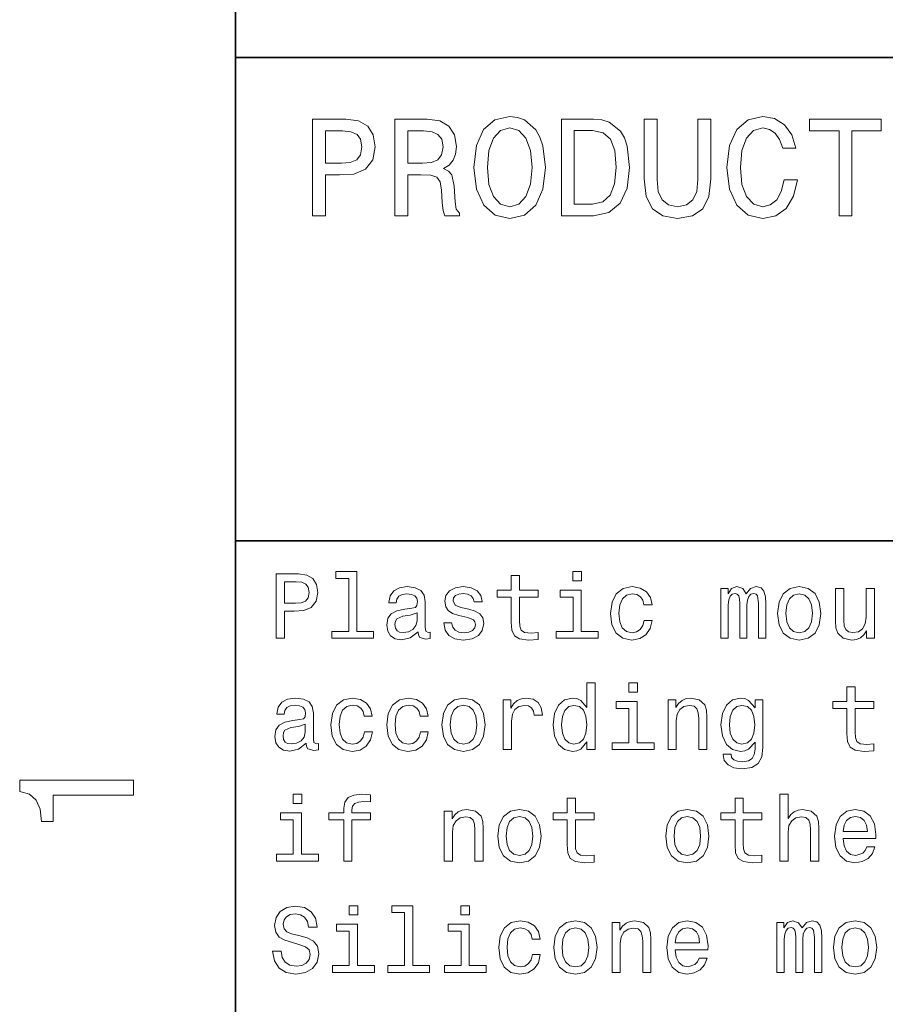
# Model space of a CAD drawing. Extents: x 0 to 210, y 0 to 297.
# Tile 2 of 10: x 3 to 30, y 31 to 61. Entities that reach past the tile are written whole.
import ezdxf

# ---------------------------------------------------------------- set-up
doc = ezdxf.new("R2010")
doc.units = 0

msp = doc.modelspace()

# ---------------------------------------------------------------- linework, layer by layer
at = {"color": 7, "lineweight": 35}
for p, q in [((10, 287), (10, 10)), ((10, 10), (10, 70)), ((10, 60), (140, 60)), ((10, 45), (200, 45))]:
    msp.add_line(p, q, dxfattribs=at)
at = {"color": 7, "lineweight": 13}
for points in [[(12.389049, 55.087173), (12.786743, 55.087173), (12.786743, 56.353745), (13.227666, 56.353745), (13.672911, 56.375359), (14.027378, 56.526653), (14.256484, 56.820602), (14.334294, 57.222622), (14.273775, 57.594379), (14.100864, 57.866714), (13.815562, 58.030979), (13.426513, 58.087173), (12.389049, 58.087173)], [(14.939482, 55.087173), (15.341499, 55.087173), (15.341499, 56.353745), (15.752161, 56.353745), (16.054756, 56.340775), (16.244957, 56.280258), (16.348703, 56.137608), (16.391932, 55.882561), (16.413544, 55.493515), (16.439482, 55.238472), (16.491356, 55.087173), (16.945246, 55.087173), (16.945246, 55.169308), (16.845821, 55.290344), (16.811239, 55.515129), (16.780979, 55.999279), (16.707493, 56.358067), (16.60807, 56.470459), (16.45245, 56.552593), (16.62536, 56.66066), (16.746399, 56.811958), (16.824207, 57.002159), (16.850143, 57.231266), (16.789625, 57.594379), (16.616714, 57.866714), (16.331413, 58.030979), (15.942364, 58.087173), (14.939482, 58.087173)], [(17.394814, 56.587173), (17.472622, 55.912823), (17.697407, 55.415703), (18.04755, 55.108788), (18.505764, 55.005039), (18.959656, 55.108788), (19.314121, 55.415703), (19.534582, 55.912823), (19.616714, 56.587173), (19.534582, 57.257202), (19.439482, 57.529537), (19.314121, 57.754322), (18.959656, 58.061237), (18.743517, 58.139046), (18.505764, 58.169308), (18.043228, 58.061237), (17.693085, 57.758644), (17.472622, 57.261524)], [(21.103748, 58.087173), (20.105188, 58.087173), (20.105188, 55.087173), (21.103748, 55.087173), (21.574928, 55.182274), (21.925072, 55.471901), (22.141212, 55.943081), (22.219021, 56.587173), (22.149857, 57.244232), (22.0634, 57.503601), (21.942364, 57.711094), (21.59222, 57.992073), (21.363113, 58.061237)], [(22.677235, 56.228382), (22.737753, 55.688038), (22.927956, 55.30331), (23.247839, 55.082851), (23.710377, 55.005039), (24.168589, 55.082851), (24.488474, 55.30331), (24.678675, 55.683716), (24.743517, 56.228382), (24.743517, 58.087173), (24.341499, 58.087173), (24.341499, 56.206772), (24.302593, 55.839336), (24.185879, 55.575645), (23.987034, 55.420025), (23.710377, 55.368153), (23.425072, 55.420025), (23.226227, 55.575645), (23.10951, 55.835011), (23.074928, 56.206772), (23.074928, 58.087173), (22.677235, 58.087173)], [(27.01297, 56.202446), (26.926514, 55.839336), (26.783863, 55.579967), (26.585014, 55.420025), (26.351585, 55.368153), (26.070606, 55.445965), (25.850143, 55.679394), (25.703171, 56.059795), (25.655621, 56.587173), (25.703171, 57.110229), (25.845821, 57.494953), (26.066284, 57.728386), (26.351585, 57.810516), (26.559078, 57.767288), (26.736313, 57.646252), (26.874641, 57.451729), (26.969742, 57.183716), (27.380405, 57.183716), (27.250721, 57.594379), (27.025936, 57.905617), (26.719021, 58.100143), (26.351585, 58.169308), (25.893372, 58.061237), (25.543228, 57.758644), (25.318443, 57.261524), (25.240635, 56.587173), (25.318443, 55.912823), (25.543228, 55.415703), (25.893372, 55.108788), (26.351585, 55.005039), (26.753603, 55.087173), (27.07781, 55.31628), (27.306917, 55.69236), (27.427956, 56.202446)], [(28.716139, 55.087173), (29.113834, 55.087173), (29.113834, 57.72406), (30.021614, 57.72406), (30.021614, 58.087173), (27.804035, 58.087173), (27.804035, 57.72406), (28.716139, 57.72406)], [(17.809799, 56.587173), (17.857349, 57.110229), (18, 57.494953), (18.220461, 57.728386), (18.505764, 57.810516), (18.786743, 57.728386), (19.007206, 57.490631), (19.149857, 57.105904), (19.201729, 56.587173), (19.149857, 56.064117), (19.007206, 55.679394), (18.786743, 55.445965), (18.505764, 55.368153), (18.220461, 55.445965), (18, 55.679394), (17.857349, 56.059795)], [(13.318444, 57.719738), (13.57781, 57.693802), (13.768011, 57.611668), (13.880404, 57.460373), (13.919309, 57.222622), (13.876081, 56.971901), (13.759366, 56.820602), (13.560519, 56.742794), (13.288184, 56.72118), (12.786743, 56.72118), (12.786743, 57.719738)], [(15.829971, 57.719738), (16.09366, 57.693802), (16.279539, 57.611668), (16.396254, 57.460373), (16.435158, 57.222622), (16.391932, 56.971901), (16.275215, 56.820602), (16.07637, 56.742794), (15.804035, 56.72118), (15.341499, 56.72118), (15.341499, 57.719738)], [(21.073488, 57.728386), (21.40202, 57.663544), (21.626802, 57.464695), (21.760807, 57.110229), (21.804035, 56.587173), (21.756485, 56.081409), (21.622478, 55.726944), (21.393372, 55.515129), (21.073488, 55.445965), (20.507206, 55.445965), (20.507206, 57.728386)], [(13.510086, 43.830692), (13.510086, 42.188042), (12.988473, 42.188042), (12.988473, 41.974785), (14.282421, 41.974785), (14.282421, 42.188042), (13.763689, 42.188042), (13.763689, 44.043949), (13.112392, 44.043949), (13.112392, 43.830692)], [(20.729107, 44.043949), (20.461094, 44.043949), (20.461094, 43.755764), (20.729107, 43.755764)], [(11.259366, 41.974785), (11.524496, 41.974785), (11.524496, 42.819164), (11.818443, 42.819164), (12.115273, 42.833576), (12.351585, 42.934441), (12.504323, 43.130405), (12.556196, 43.398415), (12.51585, 43.646255), (12.400577, 43.827812), (12.210375, 43.937321), (11.951009, 43.974785), (11.259366, 43.974785)], [(11.878963, 43.729828), (12.051873, 43.712536), (12.178675, 43.657784), (12.253602, 43.556919), (12.279539, 43.398415), (12.25072, 43.23127), (12.172911, 43.130405), (12.040346, 43.078529), (11.858789, 43.064121), (11.524496, 43.064121), (11.524496, 43.729828)], [(18.550432, 43.254322), (18.550432, 42.479107), (18.567722, 42.228386), (18.648415, 42.055477), (18.809799, 41.954613), (19.083572, 41.920029), (19.383286, 41.934441), (19.383286, 42.153458), (19.164265, 42.136169), (18.965418, 42.159222), (18.858789, 42.23127), (18.812679, 42.352306), (18.804035, 42.522335), (18.804035, 43.254322), (19.383286, 43.254322), (19.383286, 43.470463), (18.804035, 43.470463), (18.804035, 43.922913), (18.550432, 43.922913), (18.550432, 43.470463), (18.112392, 43.470463), (18.112392, 43.254322)], [(15.659943, 42.176514), (15.659943, 42.16787), (15.674352, 42.069885), (15.717579, 42.000721), (15.899136, 41.945965), (16.040346, 41.969021), (16.040346, 42.164986), (15.979827, 42.156342), (15.899136, 42.193806), (15.884726, 42.309078), (15.884726, 43.110233), (15.850143, 43.314842), (15.749279, 43.458935), (15.573487, 43.545391), (15.325648, 43.577091), (15.083573, 43.542507), (14.9049, 43.444527), (14.792507, 43.291786), (14.755043, 43.090057), (14.755043, 43.072769), (14.982709, 43.072769), (15.002882, 43.193806), (15.066282, 43.280262), (15.170029, 43.332134), (15.317003, 43.352306), (15.458214, 43.337898), (15.559078, 43.29467), (15.619596, 43.219742), (15.63977, 43.115993), (15.628242, 42.994957), (15.582132, 42.934441), (15.466859, 42.905621), (15.250721, 42.882565), (15.002882, 42.830692), (14.827089, 42.738472), (14.723343, 42.594383), (14.691643, 42.381126), (14.720461, 42.190922), (14.809798, 42.049713), (14.953891, 41.960377), (15.152738, 41.928677), (15.42075, 41.989193)], [(17.233429, 42.876801), (16.988472, 42.934441), (16.806915, 43.000721), (16.746397, 43.136169), (16.763689, 43.23127), (16.824207, 43.300434), (16.92219, 43.343662), (17.0634, 43.36095), (17.198847, 43.343662), (17.305475, 43.291786), (17.37464, 43.213978), (17.403458, 43.110233), (17.651297, 43.110233), (17.651297, 43.115993), (17.608068, 43.303314), (17.489914, 43.450291), (17.305475, 43.542507), (17.0634, 43.577091), (16.818443, 43.542507), (16.639771, 43.447407), (16.527378, 43.306198), (16.492796, 43.127522), (16.518732, 42.954613), (16.599422, 42.833576), (16.731989, 42.74712), (16.925072, 42.6866), (17.207493, 42.617435), (17.380404, 42.545391), (17.426514, 42.487755), (17.443804, 42.401299), (17.417868, 42.29467), (17.348703, 42.213978), (17.236311, 42.162106), (17.086456, 42.144814), (16.927954, 42.162106), (16.812679, 42.222622), (16.734871, 42.320606), (16.703171, 42.456055), (16.458214, 42.456055), (16.498558, 42.225506), (16.616714, 42.058357), (16.804035, 41.957493), (17.0634, 41.920029), (17.334293, 41.957493), (17.533142, 42.058357), (17.654179, 42.219742), (17.697407, 42.430115), (17.665707, 42.611671), (17.576368, 42.735592), (17.429394, 42.816284)], [(20.720461, 42.188042), (20.720461, 43.470463), (20.069164, 43.470463), (20.069164, 43.254322), (20.466858, 43.254322), (20.466858, 42.188042), (19.948128, 42.188042), (19.948128, 41.974785), (21.244957, 41.974785), (21.244957, 42.188042)], [(22.665707, 43.009369), (22.916426, 43.009369), (22.864553, 43.239914), (22.740635, 43.421471), (22.54755, 43.533863), (22.296829, 43.577091), (22.020172, 43.519455), (21.809799, 43.35807), (21.677233, 43.095821), (21.631123, 42.744236), (21.674351, 42.395535), (21.804035, 42.136169), (22.008644, 41.974785), (22.288185, 41.920029), (22.536022, 41.963257), (22.729107, 42.084293), (22.861671, 42.274498), (22.919308, 42.528099), (22.677233, 42.528099), (22.634007, 42.366714), (22.553314, 42.245678), (22.43804, 42.17075), (22.296829, 42.147694), (22.121037, 42.185158), (21.994236, 42.300434), (21.916428, 42.487755), (21.89049, 42.752884), (21.916428, 43.012249), (21.997118, 43.19957), (22.126801, 43.314842), (22.296829, 43.355186), (22.446686, 43.32925), (22.559078, 43.26297), (22.634007, 43.153458)], [(25.04899, 41.974785), (25.282421, 41.974785), (25.282421, 43.009369), (25.296829, 43.164986), (25.340057, 43.277378), (25.406338, 43.343662), (25.492794, 43.369598), (25.561958, 43.346542), (25.608068, 43.288906), (25.631123, 43.190922), (25.639769, 43.061241), (25.639769, 41.974785), (25.858788, 41.974785), (25.858788, 43.009369), (25.873198, 43.162106), (25.916426, 43.274498), (25.98559, 43.343662), (26.072044, 43.369598), (26.141209, 43.346542), (26.187319, 43.288906), (26.216137, 43.061241), (26.216137, 41.974785), (26.449566, 41.974785), (26.449566, 43.043949), (26.435158, 43.26585), (26.389048, 43.435879), (26.296829, 43.539627), (26.146973, 43.577091), (25.97118, 43.519455), (25.835733, 43.352306), (25.729107, 43.516571), (25.55043, 43.577091), (25.386166, 43.519455), (25.273773, 43.35807), (25.273773, 43.522335), (25.04899, 43.522335)], [(26.809797, 42.74712), (26.855907, 42.395535), (26.988472, 42.136169), (27.198847, 41.974785), (27.481266, 41.920029), (27.760805, 41.974785), (27.97118, 42.133286), (28.103745, 42.392651), (28.152737, 42.74712), (28.103745, 43.098705), (27.97118, 43.36095), (27.760805, 43.519455), (27.481266, 43.577091), (27.198847, 43.519455), (26.988472, 43.35807), (26.855907, 43.098705)], [(29.812679, 43.522335), (29.559076, 43.522335), (29.559076, 42.628963), (29.530258, 42.421471), (29.446684, 42.271614), (29.317001, 42.179398), (29.146973, 42.150578), (29.011526, 42.173634), (28.92507, 42.242798), (28.87608, 42.36095), (28.864552, 42.528099), (28.864552, 43.522335), (28.610949, 43.522335), (28.610949, 42.505043), (28.619595, 42.300434), (28.674351, 42.130405), (28.841497, 41.974785), (29.109509, 41.920029), (29.253601, 41.940205), (29.37752, 41.992077), (29.484148, 42.081413), (29.570604, 42.211098), (29.570604, 41.974785), (29.812679, 41.974785)], [(27.069162, 42.75), (27.0951, 43.009369), (27.175791, 43.196686), (27.305473, 43.311962), (27.481266, 43.352306), (27.654177, 43.311962), (27.783861, 43.19957), (27.864552, 43.009369), (27.89337, 42.75), (27.864552, 42.487755), (27.783861, 42.29755), (27.654177, 42.182278), (27.481266, 42.144814), (27.305473, 42.182278), (27.175791, 42.29755), (27.0951, 42.487755)], [(15.631124, 42.516571), (15.596542, 42.366714), (15.504323, 42.251442), (15.365994, 42.176514), (15.195965, 42.150578), (15.086455, 42.164986), (15.008646, 42.211098), (14.959654, 42.291786), (14.945245, 42.404179), (14.956772, 42.505043), (15.002882, 42.577091), (15.18732, 42.657784), (15.42075, 42.692364), (15.631124, 42.761528)], [(20.896254, 38.758648), (20.896254, 38.519455), (21.149857, 38.519455), (21.149857, 40.588619), (20.899136, 40.588619), (20.899136, 39.830692), (20.706051, 40.049713), (20.587896, 40.101589), (20.45245, 40.121761), (20.207493, 40.064125), (20.017292, 39.90274), (19.893372, 39.643375), (19.850143, 39.29467), (19.893372, 38.945969), (20.017292, 38.68372), (20.207493, 38.519455), (20.45245, 38.464699), (20.587896, 38.484875), (20.708935, 38.536747)], [(22.463978, 40.588619), (22.195965, 40.588619), (22.195965, 40.300434), (22.463978, 40.300434)], [(28.959652, 39.798992), (28.959652, 39.023777), (28.976944, 38.773056), (29.057634, 38.600147), (29.219019, 38.499283), (29.492794, 38.464699), (29.792505, 38.479111), (29.792505, 38.698128), (29.573484, 38.68084), (29.374638, 38.703892), (29.268009, 38.77594), (29.221901, 38.896976), (29.213255, 39.067005), (29.213255, 39.798992), (29.792505, 39.798992), (29.792505, 40.015133), (29.213255, 40.015133), (29.213255, 40.467583), (28.959652, 40.467583), (28.959652, 40.015133), (28.521612, 40.015133), (28.521612, 39.798992)], [(12.190202, 38.721184), (12.190202, 38.71254), (12.204611, 38.614555), (12.247839, 38.545391), (12.429395, 38.490635), (12.570605, 38.513691), (12.570605, 38.709656), (12.510086, 38.701012), (12.429395, 38.738476), (12.414986, 38.853748), (12.414986, 39.654903), (12.380404, 39.859512), (12.279539, 40.003605), (12.103746, 40.090061), (11.855907, 40.121761), (11.613832, 40.087177), (11.435159, 39.989197), (11.322766, 39.836456), (11.285302, 39.634727), (11.285302, 39.617439), (11.512968, 39.617439), (11.533141, 39.738476), (11.596541, 39.824932), (11.700288, 39.876804), (11.847262, 39.896976), (11.988473, 39.882568), (12.089337, 39.83934), (12.149856, 39.764412), (12.170029, 39.660664), (12.158502, 39.539627), (12.112392, 39.479111), (11.997118, 39.450291), (11.78098, 39.427235), (11.533141, 39.375362), (11.357348, 39.283142), (11.253602, 39.139053), (11.221902, 38.925797), (11.25072, 38.735592), (11.340057, 38.594383), (11.48415, 38.505047), (11.682997, 38.473347), (11.951009, 38.533863)], [(13.991354, 39.554039), (14.242075, 39.554039), (14.190202, 39.784584), (14.066282, 39.966141), (13.873199, 40.078533), (13.622478, 40.121761), (13.345821, 40.064125), (13.135447, 39.90274), (13.002882, 39.640491), (12.956772, 39.288906), (13, 38.940205), (13.129683, 38.68084), (13.334293, 38.519455), (13.613832, 38.464699), (13.861671, 38.507927), (14.054755, 38.628963), (14.18732, 38.819168), (14.244957, 39.072769), (14.002882, 39.072769), (13.959654, 38.911385), (13.878963, 38.790348), (13.763689, 38.71542), (13.622478, 38.692364), (13.446686, 38.729828), (13.319885, 38.845104), (13.242075, 39.032425), (13.216139, 39.297554), (13.242075, 39.556919), (13.322766, 39.74424), (13.45245, 39.859512), (13.622478, 39.899857), (13.772334, 39.87392), (13.884726, 39.80764), (13.959654, 39.698128)], [(15.726225, 39.554039), (15.976945, 39.554039), (15.925072, 39.784584), (15.801153, 39.966141), (15.608069, 40.078533), (15.357348, 40.121761), (15.080692, 40.064125), (14.870317, 39.90274), (14.737752, 39.640491), (14.691643, 39.288906), (14.734871, 38.940205), (14.864553, 38.68084), (15.069164, 38.519455), (15.348703, 38.464699), (15.596542, 38.507927), (15.789625, 38.628963), (15.92219, 38.819168), (15.979827, 39.072769), (15.737752, 39.072769), (15.694525, 38.911385), (15.613832, 38.790348), (15.498559, 38.71542), (15.357348, 38.692364), (15.181557, 38.729828), (15.054755, 38.845104), (14.976945, 39.032425), (14.951009, 39.297554), (14.976945, 39.556919), (15.057636, 39.74424), (15.18732, 39.859512), (15.357348, 39.899857), (15.507204, 39.87392), (15.619596, 39.80764), (15.694525, 39.698128)], [(16.400576, 39.29179), (16.446686, 38.940205), (16.57925, 38.68084), (16.789625, 38.519455), (17.072046, 38.464699), (17.351585, 38.519455), (17.561958, 38.677956), (17.694525, 38.937321), (17.743515, 39.29179), (17.694525, 39.643375), (17.561958, 39.905621), (17.351585, 40.064125), (17.072046, 40.121761), (16.789625, 40.064125), (16.57925, 39.90274), (16.446686, 39.643375)], [(18.305475, 38.519455), (18.559078, 38.519455), (18.559078, 39.404182), (18.585014, 39.617439), (18.662825, 39.770176), (18.789625, 39.862396), (18.959654, 39.894096), (19.086456, 39.87392), (19.181557, 39.816284), (19.239193, 39.718304), (19.259365, 39.585739), (19.51585, 39.585739), (19.481268, 39.819168), (19.386168, 39.986313), (19.227665, 40.087177), (19.011528, 40.121761), (18.864553, 40.098705), (18.737751, 40.041069), (18.62536, 39.943085), (18.536022, 39.81052), (18.536022, 40.067005), (18.305475, 40.067005)], [(23.414986, 38.519455), (23.668587, 38.519455), (23.668587, 39.412827), (23.694523, 39.617439), (23.778097, 39.767292), (23.90778, 39.859512), (24.080692, 39.894096), (24.219021, 39.865276), (24.305475, 39.787468), (24.348701, 39.657784), (24.363111, 39.484871), (24.363111, 38.519455), (24.616714, 38.519455), (24.616714, 39.536747), (24.605186, 39.741356), (24.553314, 39.911385), (24.383286, 40.067005), (24.118155, 40.121761), (23.97118, 40.101589), (23.847261, 40.046833), (23.740633, 39.954613), (23.657059, 39.830692), (23.657059, 40.067005), (23.414986, 40.067005)], [(26.354465, 38.588619), (26.354465, 40.067005), (26.112391, 40.067005), (26.112391, 39.816284), (25.913544, 40.043949), (25.792507, 40.101589), (25.657059, 40.121761), (25.412102, 40.064125), (25.221901, 39.90274), (25.09798, 39.643375), (25.054754, 39.29467), (25.09798, 38.943085), (25.221901, 38.68372), (25.412102, 38.519455), (25.657059, 38.464699), (25.795387, 38.484875), (25.910662, 38.536747), (26.112391, 38.755768), (26.112391, 38.536747), (26.089336, 38.363834), (26.025936, 38.239918), (25.904898, 38.16787), (25.723343, 38.141933), (25.56484, 38.159225), (25.45245, 38.202454), (25.386166, 38.277382), (25.365993, 38.378246), (25.121037, 38.378246), (25.121037, 38.366718), (25.158501, 38.182278), (25.273773, 38.043949), (25.458212, 37.954613), (25.708933, 37.922913), (26.008644, 37.966141), (26.207493, 38.087177), (26.319883, 38.297554)], [(16.659943, 39.29467), (16.685879, 39.554039), (16.766571, 39.741356), (16.896254, 39.856632), (17.072046, 39.896976), (17.244957, 39.856632), (17.37464, 39.74424), (17.455332, 39.554039), (17.48415, 39.29467), (17.455332, 39.032425), (17.37464, 38.84222), (17.244957, 38.726948), (17.072046, 38.689484), (16.896254, 38.726948), (16.766571, 38.84222), (16.685879, 39.032425)], [(20.495678, 39.894096), (20.662825, 39.853748), (20.789625, 39.741356), (20.864553, 39.554039), (20.893372, 39.29467), (20.864553, 39.032425), (20.789625, 38.845104), (20.662825, 38.729828), (20.495678, 38.692364), (20.337177, 38.729828), (20.216139, 38.845104), (20.135447, 39.035305), (20.10951, 39.29467), (20.135447, 39.551155), (20.216139, 39.738476), (20.337177, 39.853748)], [(22.45533, 38.732712), (22.45533, 40.015133), (21.804035, 40.015133), (21.804035, 39.798992), (22.201729, 39.798992), (22.201729, 38.732712), (21.682997, 38.732712), (21.682997, 38.519455), (22.979828, 38.519455), (22.979828, 38.732712)], [(25.317001, 39.29467), (25.342937, 39.551155), (25.42075, 39.741356), (25.541786, 39.853748), (25.703169, 39.894096), (25.873198, 39.853748), (26, 39.741356), (26.077808, 39.551155), (26.106628, 39.29467), (26.077808, 39.032425), (26, 38.845104), (25.873198, 38.729828), (25.703169, 38.692364), (25.541786, 38.729828), (25.42075, 38.845104), (25.342937, 39.035305)], [(12.161384, 39.061241), (12.126801, 38.911385), (12.034582, 38.796112), (11.896254, 38.721184), (11.726225, 38.695248), (11.616714, 38.709656), (11.538905, 38.755768), (11.489914, 38.836456), (11.475504, 38.948849), (11.487032, 39.049713), (11.533141, 39.121761), (11.717579, 39.202454), (11.951009, 39.237034), (12.161384, 39.306198)], [(6.833213, 37.109222), (6.833213, 37.568153), (3.307997, 37.568153), (3.307997, 37.225216), (3.615634, 37.134438), (3.822406, 36.952881), (3.943444, 36.675503), (3.98379, 36.292217), (4.341859, 36.292217), (4.341859, 37.109222)], [(12.054755, 37.133286), (11.786743, 37.133286), (11.786743, 36.8451), (12.054755, 36.8451)], [(13.357348, 36.343658), (13.357348, 35.064121), (13.61095, 35.064121), (13.61095, 36.343658), (14.18732, 36.343658), (14.18732, 36.559799), (13.61095, 36.559799), (13.61095, 36.6549), (13.631124, 36.770172), (13.697407, 36.847984), (13.809798, 36.894093), (13.971182, 36.911385), (14.18732, 36.899857), (14.18732, 37.118877), (13.913545, 37.133286), (13.665707, 37.107349), (13.492796, 37.029541), (13.38905, 36.894093), (13.357348, 36.701008), (13.357348, 36.559799), (12.893372, 36.559799), (12.893372, 36.343658)], [(20.285303, 36.343658), (20.285303, 35.568443), (20.302593, 35.317722), (20.383286, 35.144814), (20.544668, 35.043949), (20.818443, 35.009365), (21.118156, 35.023777), (21.118156, 35.242794), (20.899136, 35.225506), (20.700289, 35.248558), (20.59366, 35.320606), (20.54755, 35.441643), (20.538906, 35.611671), (20.538906, 36.343658), (21.118156, 36.343658), (21.118156, 36.559799), (20.538906, 36.559799), (20.538906, 37.012249), (20.285303, 37.012249), (20.285303, 36.559799), (19.847263, 36.559799), (19.847263, 36.343658)], [(25.489914, 36.343658), (25.489914, 35.568443), (25.507204, 35.317722), (25.587894, 35.144814), (25.749279, 35.043949), (26.023054, 35.009365), (26.322765, 35.023777), (26.322765, 35.242794), (26.103745, 35.225506), (25.904898, 35.248558), (25.798271, 35.320606), (25.752159, 35.441643), (25.743515, 35.611671), (25.743515, 36.343658), (26.322765, 36.343658), (26.322765, 36.559799), (25.743515, 36.559799), (25.743515, 37.012249), (25.489914, 37.012249), (25.489914, 36.559799), (25.051872, 36.559799), (25.051872, 36.343658)], [(26.884724, 35.064121), (27.138327, 35.064121), (27.138327, 35.957493), (27.164265, 36.162106), (27.247837, 36.311958), (27.37752, 36.404179), (27.55043, 36.438763), (27.688759, 36.409943), (27.775215, 36.332134), (27.818443, 36.20245), (27.832851, 36.029541), (27.832851, 35.064121), (28.086454, 35.064121), (28.086454, 36.081413), (28.074926, 36.286022), (28.023054, 36.456051), (27.853025, 36.611671), (27.587894, 36.666428), (27.443802, 36.646255), (27.319883, 36.591499), (27.216137, 36.505043), (27.138327, 36.386887), (27.138327, 37.133286), (26.884724, 37.133286)], [(16.475504, 35.064121), (16.729107, 35.064121), (16.729107, 35.957493), (16.755043, 36.162106), (16.838615, 36.311958), (16.9683, 36.404179), (17.141211, 36.438763), (17.279539, 36.409943), (17.365993, 36.332134), (17.409222, 36.20245), (17.42363, 36.029541), (17.42363, 35.064121), (17.677233, 35.064121), (17.677233, 36.081413), (17.665707, 36.286022), (17.613832, 36.456051), (17.443804, 36.611671), (17.178675, 36.666428), (17.0317, 36.646255), (16.90778, 36.591499), (16.801153, 36.499279), (16.717579, 36.375359), (16.717579, 36.611671), (16.475504, 36.611671)], [(18.135447, 35.836456), (18.181557, 35.484871), (18.314121, 35.225506), (18.524496, 35.064121), (18.806915, 35.009365), (19.086456, 35.064121), (19.296829, 35.222622), (19.429394, 35.481987), (19.478386, 35.836456), (19.429394, 36.188042), (19.296829, 36.450287), (19.086456, 36.608791), (18.806915, 36.666428), (18.524496, 36.608791), (18.314121, 36.447407), (18.181557, 36.188042)], [(23.340057, 35.836456), (23.386166, 35.484871), (23.51873, 35.225506), (23.729107, 35.064121), (24.011528, 35.009365), (24.291065, 35.064121), (24.50144, 35.222622), (24.634005, 35.481987), (24.682997, 35.836456), (24.634005, 36.188042), (24.50144, 36.450287), (24.291065, 36.608791), (24.011528, 36.666428), (23.729107, 36.608791), (23.51873, 36.447407), (23.386166, 36.188042)], [(28.841497, 35.764408), (29.855906, 35.764408), (29.858788, 35.882565), (29.812679, 36.213978), (29.685877, 36.461815), (29.484148, 36.611671), (29.216137, 36.666428), (28.953888, 36.608791), (28.752159, 36.447407), (28.622477, 36.185158), (28.576366, 35.839336), (28.619595, 35.484871), (28.749277, 35.225506), (28.948126, 35.064121), (29.207491, 35.009365), (29.432276, 35.046829), (29.616713, 35.144814), (29.752159, 35.300434), (29.829969, 35.507927), (29.579248, 35.507927), (29.527376, 35.392651), (29.452448, 35.306194), (29.239191, 35.23703), (29.074926, 35.268734), (28.951008, 35.369598), (28.870316, 35.533863), (28.841497, 35.755764)], [(12.046109, 35.277378), (12.046109, 36.559799), (11.394813, 36.559799), (11.394813, 36.343658), (11.792507, 36.343658), (11.792507, 35.277378), (11.273775, 35.277378), (11.273775, 35.064121), (12.570605, 35.064121), (12.570605, 35.277378)], [(18.394814, 35.839336), (18.42075, 36.098701), (18.501442, 36.286022), (18.631124, 36.401299), (18.806915, 36.441643), (18.979828, 36.401299), (19.10951, 36.288906), (19.190201, 36.098701), (19.219021, 35.839336), (19.190201, 35.577091), (19.10951, 35.386887), (18.979828, 35.271614), (18.806915, 35.23415), (18.631124, 35.271614), (18.501442, 35.386887), (18.42075, 35.577091)], [(23.599422, 35.839336), (23.625359, 36.098701), (23.706051, 36.286022), (23.835735, 36.401299), (24.011528, 36.441643), (24.184437, 36.401299), (24.314121, 36.288906), (24.394812, 36.098701), (24.42363, 35.839336), (24.394812, 35.577091), (24.314121, 35.386887), (24.184437, 35.271614), (24.011528, 35.23415), (23.835735, 35.271614), (23.706051, 35.386887), (23.625359, 35.577091)], [(28.841497, 35.977665), (28.873198, 36.176514), (28.951008, 36.323486), (29.069162, 36.412823), (29.224783, 36.444523), (29.37752, 36.412823), (29.495676, 36.323486), (29.567722, 36.176514), (29.593658, 35.977665)], [(11.412104, 32.268734), (11.149856, 32.268734), (11.207493, 31.963259), (11.351585, 31.738474), (11.573487, 31.603027), (11.873199, 31.554037), (12.170029, 31.600145), (12.391931, 31.726948), (12.533141, 31.925795), (12.585014, 32.188042), (12.541786, 32.424355), (12.42075, 32.577091), (12.224784, 32.677956), (11.962536, 32.752884), (11.737752, 32.80764), (11.590778, 32.87104), (11.507205, 32.963257), (11.481268, 33.107349), (11.507205, 33.237034), (11.582132, 33.335014), (11.697407, 33.401299), (11.855907, 33.424355), (12.017291, 33.395535), (12.144093, 33.317726), (12.227666, 33.188042), (12.268011, 33.012249), (12.530259, 33.012249), (12.530259, 33.018013), (12.48415, 33.288906), (12.348703, 33.490635), (12.135447, 33.617435), (11.847262, 33.660664), (11.587896, 33.617435), (11.386168, 33.496399), (11.256484, 33.309078), (11.210375, 33.067005), (11.247839, 32.850864), (11.357348, 32.703892), (11.530259, 32.605911), (11.766571, 32.530983), (12, 32.464699), (12.175793, 32.401299), (12.282421, 32.309078), (12.319884, 32.159225), (12.285302, 32.006485), (12.195966, 31.891212), (12.060518, 31.819166), (11.884727, 31.796112), (11.688761, 31.827812), (11.538905, 31.920031), (11.443804, 32.069885)], [(13.789625, 33.677956), (13.521614, 33.677956), (13.521614, 33.389771), (13.789625, 33.389771)], [(15.244957, 33.464699), (15.244957, 31.822048), (14.723343, 31.822048), (14.723343, 31.608791), (16.017292, 31.608791), (16.017292, 31.822048), (15.498559, 31.822048), (15.498559, 33.677956), (14.847262, 33.677956), (14.847262, 33.464699)], [(17.259365, 33.677956), (16.991354, 33.677956), (16.991354, 33.389771), (17.259365, 33.389771)], [(13.780979, 31.822048), (13.780979, 33.104469), (13.129683, 33.104469), (13.129683, 32.888329), (13.527378, 32.888329), (13.527378, 31.822048), (13.008646, 31.822048), (13.008646, 31.608791), (14.305475, 31.608791), (14.305475, 31.822048)], [(17.250721, 31.822048), (17.250721, 33.104469), (16.599422, 33.104469), (16.599422, 32.888329), (16.997118, 32.888329), (16.997118, 31.822048), (16.478386, 31.822048), (16.478386, 31.608791), (17.775215, 31.608791), (17.775215, 31.822048)], [(19.195965, 32.643372), (19.446686, 32.643372), (19.394814, 32.87392), (19.270893, 33.055477), (19.07781, 33.16787), (18.827089, 33.211098), (18.550432, 33.153461), (18.340057, 32.992077), (18.207493, 32.729828), (18.161383, 32.378242), (18.204611, 32.029541), (18.334293, 31.770174), (18.538904, 31.608791), (18.818443, 31.554037), (19.066282, 31.597263), (19.259365, 31.718302), (19.39193, 31.908503), (19.449568, 32.162106), (19.207493, 32.162106), (19.164265, 32.000721), (19.083572, 31.879684), (18.9683, 31.804756), (18.827089, 31.781702), (18.651297, 31.819166), (18.524496, 31.934441), (18.446686, 32.121761), (18.42075, 32.38689), (18.446686, 32.646255), (18.527378, 32.833576), (18.657061, 32.948849), (18.827089, 32.989193), (18.976944, 32.963257), (19.089336, 32.896976), (19.164265, 32.787464)], [(19.870317, 32.381126), (19.916428, 32.029541), (20.048992, 31.770174), (20.259365, 31.608791), (20.541786, 31.554037), (20.821325, 31.608791), (21.0317, 31.767292), (21.164265, 32.026657), (21.213257, 32.381126), (21.164265, 32.732712), (21.0317, 32.994957), (20.821325, 33.153461), (20.541786, 33.211098), (20.259365, 33.153461), (20.048992, 32.992077), (19.916428, 32.732712)], [(21.680115, 31.608791), (21.933718, 31.608791), (21.933718, 32.502163), (21.959654, 32.706776), (22.043228, 32.856628), (22.172911, 32.948849), (22.345821, 32.983433), (22.48415, 32.954613), (22.570606, 32.876804), (22.613832, 32.74712), (22.628242, 32.574211), (22.628242, 31.608791), (22.881844, 31.608791), (22.881844, 32.626083), (22.870316, 32.830692), (22.818443, 33.000721), (22.648415, 33.156342), (22.383286, 33.211098), (22.236311, 33.190926), (22.112392, 33.136169), (22.005764, 33.043949), (21.92219, 32.920029), (21.92219, 33.156342), (21.680115, 33.156342)], [(23.636887, 32.309078), (24.651297, 32.309078), (24.654179, 32.427235), (24.608068, 32.758648), (24.481266, 33.006485), (24.279537, 33.156342), (24.011528, 33.211098), (23.749279, 33.153461), (23.54755, 32.992077), (23.417866, 32.729828), (23.371758, 32.384007), (23.414986, 32.029541), (23.544668, 31.770174), (23.743515, 31.608791), (24.00288, 31.554037), (24.227665, 31.591501), (24.412102, 31.689484), (24.54755, 31.845102), (24.625359, 32.052597), (24.37464, 32.052597), (24.322765, 31.937321), (24.247837, 31.850866), (24.03458, 31.781702), (23.870316, 31.813402), (23.746397, 31.914267), (23.665707, 32.078533), (23.636887, 32.300434)], [(26.783859, 31.608791), (27.01729, 31.608791), (27.01729, 32.643372), (27.031698, 32.798992), (27.074926, 32.911385), (27.141209, 32.977669), (27.227665, 33.003605), (27.296829, 32.980549), (27.342937, 32.922913), (27.365993, 32.824928), (27.374638, 32.695248), (27.374638, 31.608791), (27.593658, 31.608791), (27.593658, 32.643372), (27.608068, 32.796112), (27.651295, 32.908504), (27.720459, 32.977669), (27.806915, 33.003605), (27.87608, 32.980549), (27.92219, 32.922913), (27.951008, 32.695248), (27.951008, 31.608791), (28.184437, 31.608791), (28.184437, 32.677956), (28.170027, 32.899857), (28.123919, 33.069885), (28.031698, 33.173634), (27.881844, 33.211098), (27.706051, 33.153461), (27.570604, 32.986313), (27.463976, 33.150578), (27.285301, 33.211098), (27.121037, 33.153461), (27.008644, 32.992077), (27.008644, 33.156342), (26.783859, 33.156342)], [(28.544666, 32.381126), (28.590776, 32.029541), (28.723341, 31.770174), (28.933716, 31.608791), (29.216137, 31.554037), (29.495676, 31.608791), (29.706051, 31.767292), (29.838615, 32.026657), (29.887606, 32.381126), (29.838615, 32.732712), (29.706051, 32.994957), (29.495676, 33.153461), (29.216137, 33.211098), (28.933716, 33.153461), (28.723341, 32.992077), (28.590776, 32.732712)], [(20.129684, 32.384007), (20.155621, 32.643372), (20.236311, 32.830692), (20.365993, 32.945969), (20.541786, 32.986313), (20.714699, 32.945969), (20.844379, 32.833576), (20.925072, 32.643372), (20.953892, 32.384007), (20.925072, 32.121761), (20.844379, 31.931559), (20.714699, 31.816284), (20.541786, 31.77882), (20.365993, 31.816284), (20.236311, 31.931559), (20.155621, 32.121761)], [(23.636887, 32.522335), (23.668587, 32.721184), (23.746397, 32.868156), (23.864552, 32.957493), (24.020172, 32.989193), (24.172909, 32.957493), (24.291065, 32.868156), (24.363111, 32.721184), (24.38905, 32.522335)], [(28.804033, 32.384007), (28.829969, 32.643372), (28.910662, 32.830692), (29.040344, 32.945969), (29.216137, 32.986313), (29.389048, 32.945969), (29.51873, 32.833576), (29.599422, 32.643372), (29.628241, 32.384007), (29.599422, 32.121761), (29.51873, 31.931559), (29.389048, 31.816284), (29.216137, 31.77882), (29.040344, 31.816284), (28.910662, 31.931559), (28.829969, 32.121761)]]:
    msp.add_lwpolyline(points, close=True, dxfattribs=at)

doc.saveas('drawing.dxf')
